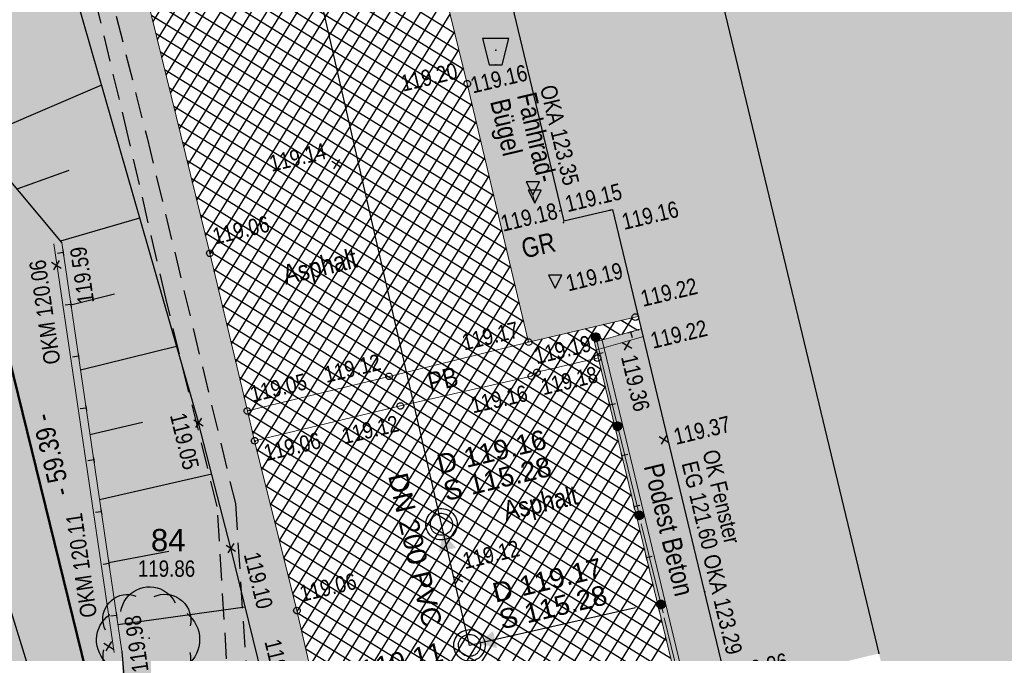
# Model space of a CAD drawing. Header units: metres. Extents: x 311004 to 311786, y 5688269 to 5688759.
# Tile 10 of 96: x 311224 to 311243, y 5688400 to 5688413. Entities that reach past the tile are written whole.
import ezdxf

# ---------------------------------------------------------------- set-up
doc = ezdxf.new("R2010")
doc.units = ezdxf.units.M
for name, pattern in [('1600.2028', [0]), ('2.10', [0.5, 0.25, -0.25]), ('2.1440', [1.75, 1.75, 0]), ('2.31', [0]), ('2.32', [0]), ('2.35', [0]), ('2.50', [0]), ('2.611', [0]), ('2.7', [0]), ('2.96', [0.75, 0.5, -0.25])]:
    doc.linetypes.add(name, pattern=pattern)
doc.layers.get('0').update_dxf_attribs({"color": 1, "linetype": 'CONTINUOUS'})
for name, color, linetype in [('Bemaßung', 5, 'CONTINUOUS'), ('Bewuchs_Bäume', 92, 'CONTINUOUS'), ('Böschungen', 92, 'CONTINUOUS'), ('Dächer', 7, 'CONTINUOUS'), ('Flurstücke_Grenzpunkte', 51, 'CONTINUOUS'), ('Gebäude', 7, 'CONTINUOUS'), ('Gelände', 92, 'CONTINUOUS'), ('Leitplanken-Geländer', 202, 'CONTINUOUS'), ('Mauern', 32, 'CONTINUOUS'), ('Nummerierung Pflanzen', 7, 'CONTINUOUS'), ('Nutzungsart', 92, 'CONTINUOUS'), ('Oberflächen', 7, 'CONTINUOUS'), ('Papierkörbe_Blumenkübel', 8, 'CONTINUOUS'), ('RWL', 5, 'CONTINUOUS'), ('Schmutzwasser', 32, 'CONTINUOUS'), ('Schraffuren', 7, 'CONTINUOUS'), ('Straße', 7, 'CONTINUOUS'), ('Straßenbeleuchtung', 1, 'CONTINUOUS'), ('Straßenmöbel allg.', 7, 'CONTINUOUS')]:
    doc.layers.add(name, color=color, linetype=linetype)
doc.styles.add('Bemaßung', font='Arial Narrow.ttf')
doc.styles.add('Geländehöhe', font='Arial Narrow.ttf')
doc.styles.add('Oberflächenmaterial', font='Arial Narrow.ttf')
doc.styles.add('RW Haltungstext', font='Arial.ttf')
doc.styles.add('Sachdaten Baum', font='Arial.ttf')
doc.styles.add('SW Haltungstext', font='Arial.ttf')

# ---------------------------------------------------------------- blocks, each defined once
blk = doc.blocks.new('Grenzpunkt')
at = {"color": 0, "lineweight": -2}
blk.add_lwpolyline([(0.433013, -0.25, -0.5773502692), (-0.433013, -0.25, -0.5773502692), (0, 0.5, -0.5773502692)], format="xyb", close=True, dxfattribs=at)
blk = doc.blocks.new('S2.100')
at = {"color": 0, "lineweight": -2}
for points in [[(-0.5, 0.5), (0.5, -0.5)], [(0.5, 0.5), (-0.5, -0.5)]]:
    blk.add_lwpolyline(points, dxfattribs=at)
blk = doc.blocks.new('S2.122', base_point=(0, -0.5))
at = {"color": 0, "lineweight": -2}
blk.add_lwpolyline([(0, -0.5), (0.5, 0.5), (-0.5, 0.5)], close=True, dxfattribs=at)
blk = doc.blocks.new('S2.144')
at = {"lineweight": -2}
blk.add_hatch(color=0, dxfattribs=at).paths.add_polyline_path([(-0.1, 0.2), (0.1, 0.2), (0.05, 0), (-0.05, 0)], flags=0)
at = {"color": 30}
blk.add_lwpolyline([(-0.1, 0.2), (-0.05, 0), (0.05, 0), (0.1, 0.2)], close=True, dxfattribs=at)
at = {"color": 0, "lineweight": -2}
blk.add_point((0, 0.111112), dxfattribs=at)
blk.add_point((0, 0.111112), dxfattribs=at)
at = {"color": 30}
blk.add_point((0, 0), dxfattribs=at)
blk = doc.blocks.new('S2.16')
at = {"color": 0, "lineweight": -2}
for points in [[(0.433013, -0.25, -0.577350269), (-0.433013, -0.25, -0.577350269), (0, 0.5, -0.577350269)], [(0.303109, -0.175, -0.577350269), (-0.303109, -0.175, -0.577350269), (0, 0.35, -0.577350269)]]:
    blk.add_lwpolyline(points, format="xyb", close=True, dxfattribs=at)
blk = doc.blocks.new('S2.74', base_point=(0.010657, 0.01036))
at = {"color": 0, "lineweight": -2}
for points in [[(-0.25874, 0.264508), (-0.252041, 0.297084), (-0.241452, 0.328611), (-0.227128, 0.358626), (-0.209278, 0.386688), (-0.188166, 0.412385), (-0.164101, 0.43534), (-0.137436, 0.455216), (-0.108564, 0.471722), (-0.077906, 0.484614), (-0.045914, 0.493704), (-0.013059, 0.498858), (0.02018, 0.5), (0.053312, 0.497114), (0.085852, 0.490242), (0.117322, 0.479484), (0.14726, 0.465001), (0.175226, 0.447002), (0.20081, 0.425754), (0.223637, 0.401566), (0.24337, 0.374796), (0.259722, 0.345835)], [(-0.406145, 0.086604), (-0.41839, 0.115211), (-0.426729, 0.145191), (-0.431012, 0.176012), (-0.431165, 0.20713), (-0.427184, 0.237992), (-0.41914, 0.268052), (-0.407176, 0.296778), (-0.391504, 0.32366), (-0.3724, 0.348224), (-0.350203, 0.370033), (-0.325307, 0.388701), (-0.298153, 0.403898), (-0.26922, 0.415354), (-0.239024, 0.422868), (-0.208096, 0.426304), (-0.176986, 0.425604), (-0.146245, 0.420778), (-0.116416, 0.411914)], [(0.056404, 0.40683), (0.086648, 0.418137), (0.118101, 0.425436), (0.150234, 0.428604), (0.182507, 0.427589), (0.214377, 0.422407), (0.24531, 0.413146), (0.274784, 0.399962), (0.302304, 0.383074), (0.327409, 0.362769), (0.349676, 0.339386), (0.368731, 0.31332), (0.384254, 0.285007), (0.395984, 0.254924), (0.403722, 0.223576), (0.407342, 0.191492), (0.406779, 0.159208), (0.402045, 0.127268)], [(-0.38073, -0.238705), (-0.40627, -0.215832), (-0.428982, -0.19015), (-0.448559, -0.162004), (-0.464736, -0.131776), (-0.477294, -0.099874), (-0.486062, -0.06673), (-0.490925, -0.032792), (-0.491814, 0.001482), (-0.488718, 0.035626), (-0.481678, 0.06918), (-0.470792, 0.10169), (-0.456204, 0.132717), (-0.438112, 0.16184), (-0.416762, 0.188666), (-0.392442, 0.212832), (-0.365482, 0.23401)], [(0.371547, 0.244176), (0.39805, 0.220802), (0.42177, 0.194608), (0.442408, 0.165924), (0.459704, 0.135109), (0.473442, 0.102551), (0.483449, 0.06866), (0.489598, 0.033862), (0.491814, -0.001406), (0.490066, -0.0367), (0.484379, -0.071577), (0.474822, -0.105598), (0.461518, -0.138334), (0.444631, -0.169376), (0.424375, -0.198332), (0.401005, -0.224838), (0.374814, -0.248561), (0.346132, -0.269203)], [(-0.091002, -0.396276), (-0.121614, -0.405814), (-0.153197, -0.41134), (-0.185229, -0.412764), (-0.217178, -0.410059), (-0.248514, -0.403274), (-0.27872, -0.392518), (-0.307294, -0.377971), (-0.333761, -0.359874), (-0.357685, -0.338526), (-0.378668, -0.314283), (-0.396362, -0.287544), (-0.410476, -0.258754), (-0.420772, -0.22839), (-0.427084, -0.196954), (-0.429304, -0.164968), (-0.427397, -0.132961), (-0.421394, -0.101465)], [(0.396962, -0.12688), (0.403056, -0.158524), (0.404926, -0.190696), (0.40254, -0.222833), (0.395939, -0.254376), (0.385239, -0.284773), (0.370626, -0.313495), (0.352355, -0.340041), (0.330744, -0.363946), (0.306172, -0.384796), (0.279066, -0.402225), (0.2499, -0.41593), (0.219182, -0.42567), (0.187447, -0.431278), (0.15525, -0.432654), (0.123154, -0.429776), (0.091716, -0.422692), (0.061486, -0.411526)], [(0.269888, -0.345447), (0.248705, -0.374914), (0.224464, -0.401921), (0.197446, -0.42615), (0.16797, -0.44732), (0.13638, -0.465183), (0.103044, -0.479528), (0.068355, -0.490188), (0.032716, -0.497039), (-0.003453, -0.5), (-0.03973, -0.499037), (-0.075692, -0.49416), (-0.110917, -0.485428), (-0.144992, -0.472943), (-0.177519, -0.45685), (-0.208118, -0.437336), (-0.236429, -0.414632), (-0.262122, -0.389002), (-0.284897, -0.360748), (-0.304486, -0.330198)]]:
    blk.add_lwpolyline(points, dxfattribs=at)
blk.add_point((0.010657, 0.01036), dxfattribs=at)
blk = doc.blocks.new('O504')
at = {"layer": 'Flurstücke_Grenzpunkte', "color": 7, "linetype": '1600.2028', "lineweight": 50}
blk.add_lwpolyline([(311210.849, 5688414.993), (311220.93, 5688373.906), (311231.748, 5688375.338), (311217.595, 5688433.021)], dxfattribs=at)
blk = doc.blocks.new('O713')
at = {"layer": 'Flurstücke_Grenzpunkte', "color": 7, "linetype": '1600.2028', "lineweight": 50}
blk.add_lwpolyline([(311217.595, 5688433.021), (311231.748, 5688375.338), (311245.745, 5688377.191), (311245.968, 5688376.277), (311276.332, 5688383.56)], dxfattribs=at)
blk = doc.blocks.new('*X67')
at = {"color": 94, "linetype": '2.31', "lineweight": 25, "true_color": 0x009900}
for p, q in [((311225.957467, 5688411.321005), (311223.552617, 5688410.287618)), ((311225.335483, 5688409.690812), (311224.346864, 5688409.337238)), ((311226.686878, 5688408.781209), (311225.180227, 5688408.340053)), ((311226.210667, 5688407.328887), (311225.377055, 5688407.121027)), ((311227.390332, 5688406.331795), (311225.559842, 5688405.875365)), ((311226.741185, 5688404.876481), (311225.740197, 5688404.646272)), ((311228.062109, 5688403.894686), (311225.922683, 5688403.402655)), ((311227.243201, 5688402.418186), (311226.099268, 5688402.199255)), ((311228.703474, 5688401.356227), (311226.273314, 5688401.013161))]:
    blk.add_line(p, q, dxfattribs=at)
blk = doc.blocks.new('*X78')
at = {"color": 7, "linetype": '2.611', "lineweight": 25, "true_color": 0xffe5e5}
for p, q in [((311226.944502, 5688412.532844), (311231.060395, 5688419.210724)), ((311227.028041, 5688412.191913), (311231.142045, 5688418.866728)), ((311227.111581, 5688411.850982), (311231.223695, 5688418.522732)), ((311227.19512, 5688411.510051), (311231.305345, 5688418.178736)), ((311227.278659, 5688411.16912), (311231.386995, 5688417.83474)), ((311227.362199, 5688410.828189), (311231.468645, 5688417.490744)), ((311227.445738, 5688410.487258), (311231.550296, 5688417.146748)), ((311227.529277, 5688410.146328), (311231.631946, 5688416.802752)), ((311232.700857, 5688412.309172), (311226.041672, 5688416.413542)), ((311227.612817, 5688409.805397), (311231.713596, 5688416.458756)), ((311232.785882, 5688411.963096), (311226.122656, 5688416.069956)), ((311227.696356, 5688409.464466), (311231.795246, 5688416.11476)), ((311227.779895, 5688409.123535), (311231.876896, 5688415.770764)), ((311232.870906, 5688411.61702), (311226.203639, 5688415.726371)), ((311227.863435, 5688408.782604), (311231.958546, 5688415.426768)), ((311232.95516, 5688411.27142), (311226.284623, 5688415.382786)), ((311233.036718, 5688410.92748), (311226.365606, 5688415.039201)), ((311227.946974, 5688408.441673), (311232.040197, 5688415.082772)), ((311233.118276, 5688410.583541), (311226.44659, 5688414.695616)), ((311228.030457, 5688408.100651), (311232.121847, 5688414.738776)), ((311233.199835, 5688410.239601), (311226.527574, 5688414.352031)), ((311228.112134, 5688407.756697), (311232.192745, 5688414.377335)), ((311233.281393, 5688409.895662), (311226.608557, 5688414.008446)), ((311228.19381, 5688407.412744), (311232.276443, 5688414.036661)), ((311233.362952, 5688409.551722), (311226.689541, 5688413.66486)), ((311228.275486, 5688407.06879), (311232.36014, 5688413.695987)), ((311233.44451, 5688409.207783), (311226.759561, 5688413.328033)), ((311228.357162, 5688406.724836), (311232.443838, 5688413.355313)), ((311233.526068, 5688408.863844), (311226.832652, 5688412.989312)), ((311228.438838, 5688406.380882), (311232.527536, 5688413.014639)), ((311233.607627, 5688408.519904), (311226.917412, 5688412.643399)), ((311228.520514, 5688406.036928), (311232.611233, 5688412.673965)), ((311233.689185, 5688408.175965), (311227.002172, 5688412.297486)), ((311228.602191, 5688405.692975), (311232.694931, 5688412.333291)), ((311233.770743, 5688407.832025), (311227.086932, 5688411.951574)), ((311228.683867, 5688405.349021), (311232.778629, 5688411.992617)), ((311228.765859, 5688405.00558), (311232.862326, 5688411.651943)), ((311233.852302, 5688407.488086), (311227.171692, 5688411.605661)), ((311228.848682, 5688404.663487), (311232.945797, 5688411.310901)), ((311233.93386, 5688407.144146), (311227.256452, 5688411.259748)), ((311234.015419, 5688406.800207), (311227.341213, 5688410.913835)), ((311228.932529, 5688404.323055), (311233.027391, 5688410.966813)), ((311234.096977, 5688406.456268), (311227.425973, 5688410.567922)), ((311229.017031, 5688403.983685), (311233.108984, 5688410.622725)), ((311235.658957, 5688405.199874), (311227.510733, 5688410.22201)), ((311229.101533, 5688403.644316), (311233.190578, 5688410.278638)), ((311235.741863, 5688404.855104), (311227.595493, 5688409.876097)), ((311229.186035, 5688403.304947), (311233.272172, 5688409.93455)), ((311229.270537, 5688402.965578), (311233.353765, 5688409.590462)), ((311235.824769, 5688404.510335), (311227.680253, 5688409.530184)), ((311229.355039, 5688402.626209), (311233.435359, 5688409.246374)), ((311235.907675, 5688404.165565), (311227.765013, 5688409.184271)), ((311235.99058, 5688403.820795), (311227.849773, 5688408.838358)), ((311229.439541, 5688402.28684), (311233.516952, 5688408.902286)), ((311236.073486, 5688403.476025), (311227.934533, 5688408.492446)), ((311229.524043, 5688401.947471), (311233.598546, 5688408.558198)), ((311236.156392, 5688403.131255), (311228.019293, 5688408.146533)), ((311229.608545, 5688401.608102), (311233.68014, 5688408.214111)), ((311236.239298, 5688402.786485), (311228.101301, 5688407.802317)), ((311229.692789, 5688401.268316), (311233.761733, 5688407.870023)), ((311229.772986, 5688400.921961), (311233.843327, 5688407.525935)), ((311236.322204, 5688402.441715), (311228.182993, 5688407.458295)), ((311229.853183, 5688400.575607), (311233.92492, 5688407.181847)), ((311236.405109, 5688402.096945), (311228.264686, 5688407.114273)), ((311236.488015, 5688401.752175), (311228.346378, 5688406.770251)), ((311229.93338, 5688400.229253), (311234.006514, 5688406.837759)), ((311235.5369, 5688406.461931), (311235.743832, 5688406.79767)), ((311236.177106, 5688406.642541), (311235.875386, 5688406.828506)), ((311235.892382, 5688406.562217), (311236.087094, 5688406.87813)), ((311230.254167, 5688398.843837), (311235.057307, 5688406.63675)), ((311230.334363, 5688398.497483), (311235.400569, 5688406.71721)), ((311235.41024, 5688406.234184), (311234.839807, 5688406.585769)), ((311235.523385, 5688406.458118), (311235.185, 5688406.666681)), ((311235.850246, 5688406.55033), (311235.530193, 5688406.747594)), ((311236.247864, 5688406.662503), (311236.254961, 5688406.674018)), ((311236.570921, 5688401.407405), (311228.42807, 5688406.426229)), ((311230.013576, 5688399.882899), (311234.088107, 5688406.493672)), ((311230.093773, 5688399.536545), (311234.370782, 5688406.47583)), ((311230.17397, 5688399.190191), (311234.714044, 5688406.55629)), ((311235.576051, 5688405.544644), (311234.149422, 5688406.423944)), ((311235.493146, 5688405.889414), (311234.494614, 5688406.504856)), ((311230.41456, 5688398.151129), (311235.406392, 5688406.250186)), ((311236.653827, 5688401.062636), (311228.509763, 5688406.082207)), ((311230.493843, 5688397.803291), (311235.488811, 5688405.907439)), ((311236.736733, 5688400.717866), (311228.591455, 5688405.738185)), ((311230.55452, 5688397.425268), (311235.571231, 5688405.564691)), ((311236.819638, 5688400.373096), (311228.673147, 5688405.394163)), ((311230.588858, 5688397.004509), (311235.65365, 5688405.221943)), ((311236.902544, 5688400.028326), (311228.755112, 5688405.049973)), ((311230.672985, 5688396.664532), (311235.73607, 5688404.879195)), ((311236.98545, 5688399.683556), (311228.838682, 5688404.704794)), ((311230.774129, 5688396.352163), (311235.818489, 5688404.536448)), ((311238.552628, 5688398.423959), (311228.923638, 5688404.35876)), ((311230.875272, 5688396.039794), (311235.900909, 5688404.1937)), ((311238.628722, 5688398.083387), (311229.010018, 5688404.011849)), ((311230.976415, 5688395.727425), (311235.983329, 5688403.850952)), ((311238.704816, 5688397.742816), (311229.096398, 5688403.664937)), ((311231.077559, 5688395.415056), (311236.065748, 5688403.508204)), ((311238.78091, 5688397.402245), (311229.182778, 5688403.318026)), ((311231.178702, 5688395.102687), (311236.148168, 5688403.165457)), ((311238.857003, 5688397.061674), (311229.269158, 5688402.971115)), ((311231.279845, 5688394.790317), (311236.230587, 5688402.822709)), ((311238.933097, 5688396.721102), (311229.355538, 5688402.624204)), ((311231.380988, 5688394.477948), (311236.313007, 5688402.479961)), ((311239.009191, 5688396.380531), (311229.441918, 5688402.277293)), ((311231.482132, 5688394.165579), (311236.395426, 5688402.137213)), ((311239.085284, 5688396.03996), (311229.528298, 5688401.930382)), ((311231.583275, 5688393.85321), (311236.477846, 5688401.794466)), ((311242.31483, 5688393.755767), (311229.614678, 5688401.58347)), ((311231.684418, 5688393.540841), (311236.560265, 5688401.451718)), ((311241.973302, 5688393.672596), (311229.69999, 5688401.237217)), ((311231.785562, 5688393.228472), (311236.642685, 5688401.10897)), ((311241.631774, 5688393.589424), (311229.779308, 5688400.894659)), ((311231.886705, 5688392.916102), (311236.725104, 5688400.766222)), ((311241.290246, 5688393.506253), (311229.858626, 5688400.5521))]:
    blk.add_line(p, q, dxfattribs=at)
blk = doc.blocks.new('Zugangspfeil', base_point=(0, -0.5))
at = {"lineweight": -2}
blk.add_hatch(color=0, dxfattribs=at).paths.add_polyline_path([(0, -0.166666), (-0.333334, 0.5), (0.333334, 0.5)], flags=0)
blk = doc.blocks.new('S2.62', base_point=(0, 0.5))
at = {"color": 0, "lineweight": -2}
for points in [[(-0.5, 0.5), (0, 0.5), (0.5, 0.5)], [(0, 0.5), (0, -0.5)]]:
    blk.add_lwpolyline(points, dxfattribs=at)
blk = doc.blocks.new('S2.15')
at = {"color": 0, "lineweight": -2}
blk.add_lwpolyline([(0.433013, -0.25, -0.5773502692), (-0.433013, -0.25, -0.5773502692), (0, 0.5, -0.5773502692)], format="xyb", close=True, dxfattribs=at)
for points in [[(0.285, -0.4), (0.345, -0.35), (-0.355, -0.35), (-0.4, -0.3), (0.395, -0.3), (0.425, -0.25), (-0.43, -0.25), (-0.455, -0.2), (0.46, -0.2), (0.475, -0.15), (-0.475, -0.15), (-0.49, -0.1), (0.485, -0.1), (0.495, -0.05), (-0.5, -0.05), (-0.5, 0), (0.5, 0), (0.495, 0.05), (-0.5, 0.05), (-0.485, 0.1), (0.49, 0.1), (0.475, 0.15), (-0.475, 0.15), (-0.455, 0.2), (0.455, 0.2), (0.43, 0.25), (-0.43, 0.25), (-0.4, 0.3), (0.395, 0.3), (0.36, 0.35), (-0.355, 0.35), (-0.295, 0.4), (0.3, 0.4), (0.22, 0.45), (-0.215, 0.45)], [(0.285, -0.4), (-0.29, -0.4), (-0.205, -0.45), (0.2, -0.45)]]:
    blk.add_lwpolyline(points, dxfattribs=at)

msp = doc.modelspace()

# ---------------------------------------------------------------- hatches: boundary and pattern name
at = {"layer": 'Gebäude', "lineweight": 25, "true_color": 0xa6a6a6}
msp.add_hatch(color=253, dxfattribs=at).paths.add_polyline_path([(311270.711, 5688432.852), (311282.022, 5688385.524), (311246.413, 5688376.987), (311240.791, 5688400.47), (311237.914, 5688399.767), (311235.709, 5688408.947), (311234.777, 5688408.732), (311230.375, 5688427.11), (311240.52, 5688429.566), (311241.457, 5688425.808)], flags=0)
at = {"layer": 'Schraffuren', "lineweight": 25, "true_color": 0xf0fff0}
for points in [[(311223.497, 5688426.764), (311223.859, 5688425.487), (311224.016, 5688424.881), (311225.375, 5688419.242), (311226.702, 5688413.612), (311226.807, 5688413.094), (311228.028, 5688408.111), (311228.743, 5688405.1), (311228.881, 5688404.53), (311229.688, 5688401.289), (311230.491, 5688397.821), (311230.591, 5688397.198), (311230.588, 5688396.927), (311229.833, 5688396.461), (311227.18, 5688394.556), (311223.722, 5688392.939), (311219.202, 5688391.22), (311216.017, 5688390.055), (311211.795, 5688388.188), (311208.299, 5688386.676), (311204.795, 5688385.119), (311203.843, 5688384.504), (311202.852, 5688384.088, 0.377290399), (311202.351, 5688384.916), (311203.432, 5688390.01), (311204.308, 5688392.276), (311205.556, 5688396.007), (311206.024, 5688398.244), (311207.047, 5688401.47), (311208.17, 5688403.554), (311209.304, 5688409.02), (311210.157, 5688411.569), (311210.605, 5688414.29), (311211.341, 5688416.997), (311211.651, 5688420.47), (311212.041, 5688422.859, -0.115281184), (311212.993, 5688425.166), (311213.792, 5688425.471), (311215.84, 5688426.277), (311218.768, 5688426.927), (311221.562, 5688427.265, -0.232455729)], [(311232.183, 5688414.417), (311233.350721, 5688414.686806), (311234.773, 5688408.749), (311234.777, 5688408.732), (311235.709, 5688408.947), (311236.199603, 5688406.904497), (311234.107, 5688406.414), (311232.937, 5688411.348)]]:
    msp.add_hatch(color=7, dxfattribs=at).paths.add_polyline_path(points, flags=0)
at = {"layer": 'Schraffuren', "lineweight": 25, "true_color": 0xffe5e5}
msp.add_hatch(color=7, dxfattribs=at).paths.add_polyline_path([(311235.367, 5688406.414), (311236.257101, 5688406.665109), (311237.891235, 5688399.861778), (311236.994, 5688399.648)], flags=0)

# ---------------------------------------------------------------- linework, layer by layer
at = {"layer": 'Böschungen', "color": 94, "linetype": '2.32', "lineweight": 25, "true_color": 0x009900}
for p, q in [((311225.367, 5688413.377, 119.022), (311227.809, 5688404.874, 119.047)), ((311221.376004, 5688410.446995), (311225.136005, 5688398.364003)), ((311228.428, 5688402.479, 119.095), (311227.809, 5688404.874, 119.047)), ((311229.101, 5688399.736, 119.079), (311228.428, 5688402.479, 119.095))]:
    msp.add_line(p, q, dxfattribs=at)
at = {"layer": 'Böschungen', "color": 94, "linetype": '2.31', "lineweight": 25, "true_color": 0x009900}
for p, q in [((311225.202, 5688408.314, 119.592), (311222.93899, 5688411.02187)), ((311226.347, 5688400.511, 119.977), (311226.571009, 5688397.620875))]:
    msp.add_line(p, q, dxfattribs=at)
at = {"layer": 'Dächer', "color": 7, "true_color": 0xffffff}
for p in [(311234.7, 5688408.918, 123.347), (311235.663, 5688408.935, 123.308), (311234.776, 5688408.7, 123.359), (311237.471, 5688401.643, 121.605), (311240.791, 5688400.474, 123.261)]:
    msp.add_point(p, dxfattribs=at)
at = {"layer": 'Gebäude', "color": 7, "linetype": '2.7', "lineweight": 25}
for p, q in [((311230.375, 5688427.11, 119.381), (311234.773, 5688408.749, 119.145)), ((311235.06, 5688424.303, 125.458), (311240.791, 5688400.47, 119.394)), ((311234.777, 5688408.732, 119.149), (311235.709, 5688408.947, 119.156)), ((311235.709, 5688408.947, 119.156), (311237.914, 5688399.767, 119.263)), ((311234.773, 5688408.749, 119.145), (311234.777, 5688408.732, 119.149))]:
    msp.add_line(p, q, dxfattribs=at)
at = {"layer": 'Leitplanken-Geländer', "color": 7, "linetype": '2.1440', "lineweight": 18}
msp.add_line((311235.381, 5688406.542, 119.201), (311237.055, 5688399.674, 119.234), dxfattribs=at)
at = {"layer": 'Mauern', "lineweight": 18}
for p, q in [((311226.198589, 5688400.489222, 119.977), (311225.053589, 5688408.292222, 119.592)), ((311226.347, 5688400.511, 119.977), (311225.202, 5688408.314, 119.592)), ((311236.257101, 5688406.665109), (311235.367, 5688406.414, 119.19)), ((311235.367, 5688406.414, 119.19), (311236.994, 5688399.648, 119.23)), ((311236.297828, 5688406.520744), (311235.407727, 5688406.269635, 119.19)), ((311235.512843, 5688406.44907, 119.19), (311237.139843, 5688399.68307, 119.23))]:
    msp.add_line(p, q, dxfattribs=at)
at = {"layer": 'Mauern', "color": 7, "true_color": 0xffffff}
msp.add_point((311236.2, 5688406.649, 119.219), dxfattribs=at)
at = {"layer": 'Nutzungsart', "color": 7, "linetype": '2.10', "lineweight": 13}
msp.add_line((311234.225, 5688409.065, 119.181), (311234.189, 5688409.224, 119.193), dxfattribs=at)
at = {"layer": 'Schmutzwasser', "color": 34, "linetype": '2.50', "lineweight": 25, "true_color": 0x994c00}
for p, q in [((311232.446, 5688402.936, 119.157), (311225.48, 5688433.263, 118.284)), ((311232.979, 5688400.624, 119.168), (311232.446, 5688402.936, 119.157)), ((311236.146, 5688401.338), (311232.979, 5688400.624, 119.168))]:
    msp.add_line(p, q, dxfattribs=at)
at = {"layer": 'Straße', "color": 7, "linetype": '2.35', "lineweight": 18}
for p, q in [((311232.937, 5688411.348, 119.203), (311232.183, 5688414.417, 119.235)), ((311226.807, 5688413.094, 119.043), (311228.028, 5688408.111, 119.058)), ((311234.107, 5688406.414, 119.167), (311232.937, 5688411.348, 119.203)), ((311228.743, 5688405.1, 119.052), (311228.028, 5688408.111, 119.058)), ((311234.107, 5688406.414, 119.167), (311236.142, 5688406.891, 119.216)), ((311236.142, 5688406.891, 119.216), (311236.199603, 5688406.904497)), ((311231.446, 5688405.76, 119.116), (311234.107, 5688406.414, 119.167)), ((311234.267, 5688405.837, 119.165), (311235.439359, 5688406.113088)), ((311234.162, 5688405.764, 119.159), (311234.267, 5688405.837, 119.165)), ((311228.743, 5688405.1, 119.052), (311231.446, 5688405.76, 119.116)), ((311231.662, 5688405.195, 119.117), (311234.162, 5688405.764, 119.159)), ((311228.881, 5688404.53, 119.059), (311228.743, 5688405.1, 119.052)), ((311228.881, 5688404.53, 119.059), (311231.662, 5688405.195, 119.117)), ((311229.688, 5688401.289, 119.059), (311228.881, 5688404.53, 119.059)), ((311230.491, 5688397.821, 119.053), (311229.688, 5688401.289, 119.059))]:
    msp.add_line(p, q, dxfattribs=at)
at = {"layer": 'Straße', "color": 7, "true_color": 0xffffff}
for p in [(311234.098, 5688406.421, 119.166), (311231.092, 5688405.653, 119.123), (311228.779, 5688405.111, 119.05), (311231.435, 5688405.145, 119.117), (311228.889, 5688404.517, 119.056)]:
    msp.add_point(p, dxfattribs=at)
at = {"layer": 'Straßenbeleuchtung', "color": 1, "linetype": '2.96', "lineweight": 25}
for p, q in [((311226.477781, 5688410.316504), (311225.406063, 5688414.773676)), ((311226.057098, 5688413.361404), (311226.82835, 5688410.316504)), ((311227.191252, 5688407.230508), (311226.477781, 5688410.316504)), ((311226.82835, 5688410.316504), (311228.513463, 5688403.330858)), ((311228.166561, 5688403.274664), (311227.191252, 5688407.230508)), ((311228.487146, 5688398.120708), (311228.166561, 5688403.274664)), ((311228.513463, 5688403.330858), (311228.807688, 5688398.879885))]:
    msp.add_line(p, q, dxfattribs=at)

# ---------------------------------------------------------------- block references
at = {"layer": 'Bewuchs_Bäume', "color": 94, "true_color": 0x009900, "xscale": 2, "yscale": 2}
msp.add_blockref('S2.74', (311226.87, 5688400.763, 119.859), dxfattribs=at)
at = {"layer": 'Böschungen', "color": 7, "true_color": 0xffffff}
msp.add_blockref('*X67', (0, 0), dxfattribs=at)
at = {"layer": 'Böschungen', "color": 94, "true_color": 0x009900, "xscale": 0.15, "yscale": 0.15, "rotation": 13.499999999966}
for p in [(311227.809, 5688404.874, 119.047), (311228.428, 5688402.479, 119.095)]:
    msp.add_blockref('S2.100', p, dxfattribs=at)
at = {"layer": 'Flurstücke_Grenzpunkte', "color": 7, "true_color": 0xffffff}
for name in ['O504', 'O713']:
    msp.add_blockref(name, (0, 0), dxfattribs=at)
at = {"layer": 'Gelände', "color": 94, "true_color": 0x009900, "xscale": 0.15, "yscale": 0.15, "rotation": 13.499999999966}
for p in [(311230.442, 5688409.811, 119.14), (311235.983, 5688406.352, 119.356), (311236.689, 5688404.555, 119.371), (311232.763, 5688401.891, 119.125)]:
    msp.add_blockref('S2.100', p, dxfattribs=at)
at = {"layer": 'Leitplanken-Geländer', "color": 7, "xscale": 0.1625, "yscale": 0.1625, "rotation": 283.698126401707}
for p in [(311235.389178, 5688406.508449, 119.201161), (311235.803589, 5688404.808225, 119.209331), (311236.218, 5688403.108, 119.2175), (311236.632411, 5688401.407775, 119.225669)]:
    msp.add_blockref('S2.15', p, dxfattribs=at)
at = {"layer": 'Mauern', "color": 7, "xscale": 0.1125, "yscale": 0.1125}
for p, rotation in [((311225.230061, 5688408.122768, 119.601435), 278.348337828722), ((311225.375245, 5688407.133363, 119.650253), 278.348337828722), ((311236.052659, 5688406.607433), 15.754861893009), ((311225.520429, 5688406.143958, 119.69907), 278.348337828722), ((311235.420643, 5688406.190924, 119.191319), 103.521453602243), ((311235.654445, 5688405.218639, 119.197067), 103.521453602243), ((311225.665612, 5688405.154554, 119.747887), 278.348337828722), ((311235.888247, 5688404.246355, 119.202815), 103.521453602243), ((311225.810796, 5688404.165149, 119.796704), 278.348337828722), ((311225.95598, 5688403.175744, 119.845522), 278.348337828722), ((311236.122049, 5688403.274071, 119.208563), 103.521453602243), ((311236.355852, 5688402.301787, 119.214311), 103.521453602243), ((311226.101163, 5688402.186339, 119.894339), 278.348337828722), ((311236.589654, 5688401.329503, 119.220059), 103.521453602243), ((311226.246347, 5688401.196935, 119.943156), 278.348337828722)]:
    msp.add_blockref('S2.62', p, dxfattribs=dict(at, rotation=rotation))
at = {"layer": 'Mauern', "color": 94, "true_color": 0x009900, "xscale": 0.15, "yscale": 0.15, "rotation": 13.499999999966}
for p in [(311225.097, 5688407.883, 120.059), (311226.096, 5688400.609, 120.108)]:
    msp.add_blockref('S2.100', p, dxfattribs=at)
at = {"layer": 'Papierkörbe_Blumenkübel', "color": 7, "xscale": 2.5, "yscale": 2.5}
msp.add_blockref('S2.144', (311233.481, 5688411.709, 119.156), dxfattribs=at)
at = {"layer": 'Schmutzwasser', "color": 34, "true_color": 0x994c00}
for name, p, xscale, yscale, rotation in [('S2.16', (311232.446, 5688402.936, 119.157), 0.6, 0.6, 13.499999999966), ('Zugangspfeil', (311232.446, 5688402.936, 119.157), 0.5, 0.5, 192.982157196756), ('S2.16', (311232.979, 5688400.624, 119.168), 0.6, 0.6, 13.499999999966), ('Zugangspfeil', (311232.979, 5688400.624, 119.168), 0.5, 0.5, 282.7051297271)]:
    msp.add_blockref(name, p, dxfattribs=dict(at, xscale=xscale, yscale=yscale, rotation=rotation))
at = {"layer": 'Schraffuren', "color": 7, "true_color": 0xffffff}
msp.add_blockref('*X78', (0, 0), dxfattribs=at)
at = {"layer": 'Straße', "color": 7, "xscale": 0.125, "yscale": 0.125, "rotation": 13.499999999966}
for p in [(311232.937, 5688411.348, 119.203), (311228.028, 5688408.111, 119.058), (311236.142, 5688406.891, 119.216), (311234.107, 5688406.414, 119.167), (311235.422, 5688406.109, 119.181), (311231.446, 5688405.76, 119.116), (311234.162, 5688405.764, 119.159), (311234.267, 5688405.837, 119.165), (311231.662, 5688405.195, 119.117), (311228.743, 5688405.1, 119.052), (311228.881, 5688404.53, 119.059), (311229.688, 5688401.289, 119.059)]:
    msp.add_blockref('Grenzpunkt', p, dxfattribs=at)
at = {"layer": 'Straßenmöbel allg.', "color": 200, "true_color": 0xbf00e5, "xscale": 0.25, "yscale": 0.25}
for p in [(311234.189, 5688409.224, 119.193), (311234.225, 5688409.065, 119.181), (311234.614, 5688407.444, 119.189)]:
    msp.add_blockref('S2.122', p, dxfattribs=at)

# ---------------------------------------------------------------- texts
at = {"layer": 'Bemaßung', "color": 7, "lineweight": 18, "insert": (311224.817179, 5688404.215244), "char_height": 0.375, "attachment_point": 2, "rotation": 103.7856374, "line_spacing_factor": 0.84, "style": 'Bemaßung'}
msp.add_mtext('- 59.39 -', dxfattribs=at)
at = {"layer": 'Dächer', "color": 7, "lineweight": 18, "char_height": 0.3125, "attachment_point": 9, "line_spacing_factor": 0.84, "style": 'Geländehöhe'}
for s, insert, rotation in [('OKA 123.35', (311234.771492, 5688409.380434, 123.347), 283.4702253), ('OK Fenster\\PEG 121.60', (311237.419627, 5688402.431928, 121.605), 283.5063434), ('OKA 123.29', (311237.883702, 5688400.42209, 123.294), 283.5063434)]:
    msp.add_mtext(s, dxfattribs=dict(at, insert=insert, rotation=rotation))
at = {"layer": 'Gelände', "color": 7, "lineweight": 18, "char_height": 0.3125, "line_spacing_factor": 0.84, "style": 'Geländehöhe'}
for s, insert, attachment_point, rotation in [('119.20', (311232.777198, 5688411.445857, 119.203), 9, 13.5181837), ('119.16', (311233.503181, 5688411.592278, 119.156), 2, 13.5181837), ('119.14', (311230.271269, 5688409.91555, 119.14), 9, 13.5181837), ('119.15', (311234.849787, 5688408.888863, 119.149), 7, 13.5181837), ('119.18', (311234.079265, 5688408.952892, 119.181), 2, 13.5181837), ('119.16', (311235.856668, 5688408.859008, 119.156), 1, 13.5181837), ('119.06', (311228.125857, 5688408.270802, 119.058), 7, 13.5181837), ('119.59', (311225.35441, 5688408.209219, 119.592), 3, 98.3479316), ('119.19', (311234.828952, 5688407.531238, 119.189), 4, 13.5181837), ('119.22', (311236.290344, 5688407.082051, 119.216), 7, 13.5181837), ('119.17', (311233.944847, 5688406.504441, 119.167), 9, 13.5181837), ('119.22', (311236.404875, 5688406.588684, 119.219), 1, 13.5181837), ('119.19', (311235.290357, 5688406.397186, 119.19), 6, 13.5181837), ('119.12', (311231.314098, 5688405.885576, 119.116), 9, 13.5181837), ('119.36', (311236.016656, 5688406.166105, 119.356), 4, 283.5063434), ('119.05', (311228.840857, 5688405.259802, 119.052), 7, 13.5181837), ('119.18', (311235.378325, 5688405.958275, 119.181), 3, 13.5181837), ('119.16', (311234.043978, 5688405.600546, 119.159), 3, 12.8221194), ('119.05', (311227.69789, 5688404.559073, 119.047), 2, 283.8500054), ('119.37', (311236.883459, 5688404.601751, 119.371), 4, 13.5181837), ('119.12', (311231.581472, 5688405.022267, 119.117), 3, 13.5181837), ('119.06', (311229.029114, 5688404.443262, 119.059), 1, 13.5181837), ('119.12', (311232.895551, 5688402.074078, 119.125), 7, 13.5181837), ('119.10', (311228.667617, 5688402.357616, 119.095), 7, 283.7853455), ('119.06', (311229.785857, 5688401.448802, 119.059), 7, 13.5181837), ('119.98', (311226.47129, 5688400.627695, 119.977), 2, 98.3479316), ('119.08', (311229.322844, 5688399.631364, 119.079), 9, 283.7853455), ('119.26', (311238.015633, 5688399.922606, 119.263), 7, 13.5181837)]:
    msp.add_mtext(s, dxfattribs=dict(at, insert=insert, attachment_point=attachment_point, rotation=rotation))
at = {"layer": 'Gelände', "color": 7, "lineweight": 18, "insert": (311226.652474, 5688401.928724, 119.859), "char_height": 0.3125, "attachment_point": 7, "line_spacing_factor": 0.84, "style": 'Geländehöhe'}
msp.add_mtext('119.86', dxfattribs=at)
at = {"layer": 'Mauern', "color": 7, "lineweight": 18, "char_height": 0.3125, "rotation": 98.3479316, "line_spacing_factor": 0.84, "style": 'Geländehöhe'}
for s, insert, attachment_point in [('OKM 120.06', (311224.890696, 5688408.002644, 120.059), 9), ('OKM 120.11', (311225.880903, 5688401.1795, 120.108), 7)]:
    msp.add_mtext(s, dxfattribs=dict(at, insert=insert, attachment_point=attachment_point))
at = {"layer": 'Nummerierung Pflanzen', "color": 7, "lineweight": 25, "insert": (311226.902575, 5688402.415035, 119.859), "char_height": 0.425, "attachment_point": 7, "line_spacing_factor": 0.84, "style": 'Sachdaten Baum'}
msp.add_mtext('84', dxfattribs=at)
at = {"layer": 'Oberflächen', "color": 7, "lineweight": 18, "char_height": 0.375, "attachment_point": 7, "line_spacing_factor": 0.84, "style": 'Oberflächenmaterial'}
for s, insert, rotation in [('Fahhrad-\\PBügel', (311233.260772, 5688410.982792), 283.340176), ('GR', (311234.02186, 5688408.00367), 12.8645534), ('Asphalt', (311229.499288, 5688407.397937), 13.6907383), ('PB', (311232.236366, 5688405.451923), 13.6178511), ('Podest Beton', (311236.296911, 5688404.042723), 283.5063434), ('Asphalt', (311233.699777, 5688402.895053), 12.8221194)]:
    msp.add_mtext(s, dxfattribs=dict(at, insert=insert, rotation=rotation))
at = {"layer": 'RWL', "color": 160, "lineweight": 25, "true_color": 0x3354ff, "insert": (311230.566236, 5688399.316049, 119.11), "char_height": 0.375, "attachment_point": 7, "rotation": 13.5181837, "line_spacing_factor": 0.84, "style": 'RW Haltungstext'}
msp.add_mtext('D 119.11\\PS 116.64', dxfattribs=at)
at = {"layer": 'Schmutzwasser', "color": 34, "lineweight": 25, "true_color": 0x994c00, "char_height": 0.375, "attachment_point": 7, "line_spacing_factor": 0.84, "style": 'SW Haltungstext'}
for s, insert, rotation in [('D 119.16\\PS 115.28', (311232.535615, 5688403.373389, 119.157), 13.5181837), ('DN 200 PVC', (311231.419909, 5688403.863517), 282.9819437), ('D 119.17\\PS 115.28', (311233.598146, 5688400.921411, 119.168), 13.5181837)]:
    msp.add_mtext(s, dxfattribs=dict(at, insert=insert, rotation=rotation))

doc.saveas('drawing.dxf')
